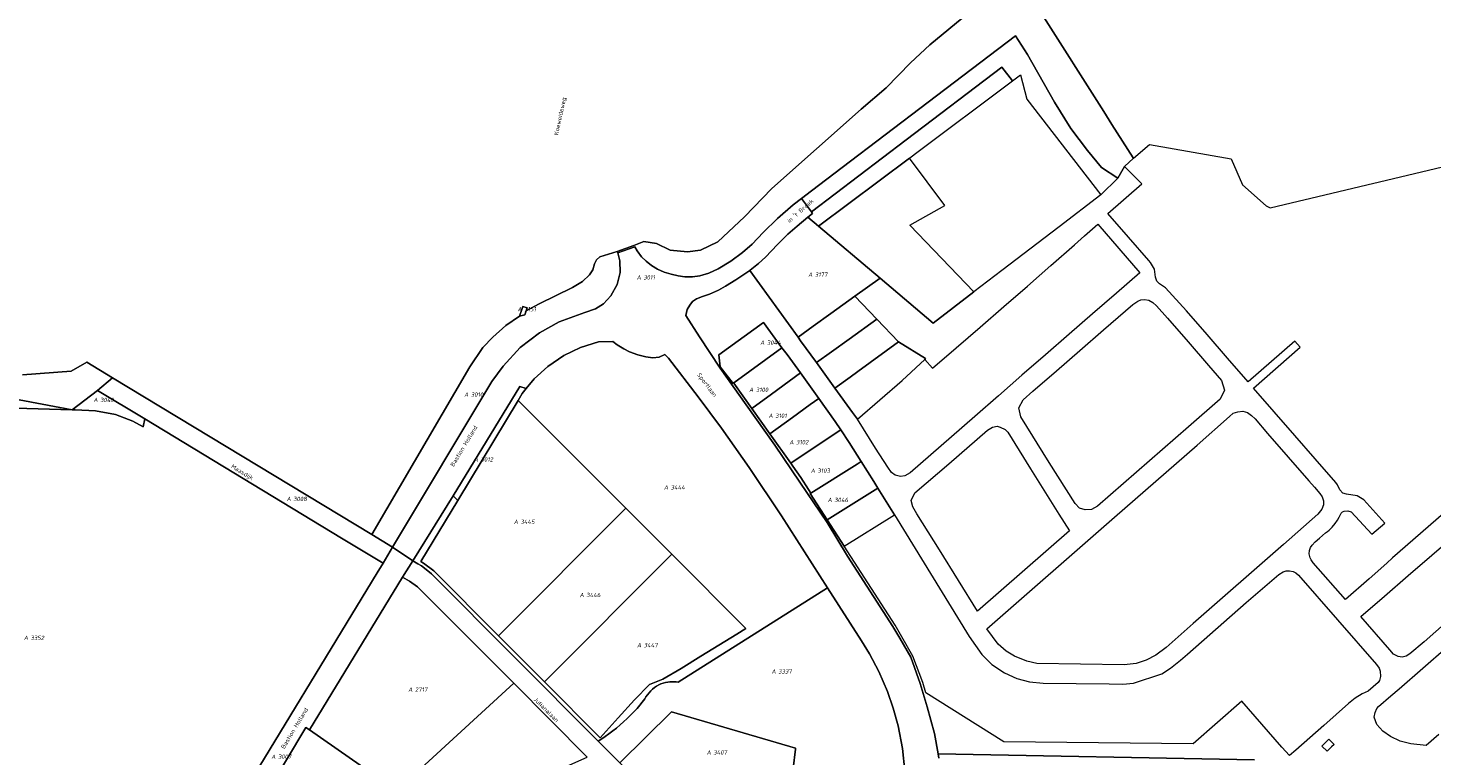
# Model space of a CAD drawing. Extents: x 184444 to 188300, y 345995 to 350408.
# Tile 41 of 43: x 187109 to 187692, y 349358 to 349661. Entities that reach past the tile are written whole.
import ezdxf
from ezdxf.enums import TextEntityAlignment as Align

# ---------------------------------------------------------------- set-up
doc = ezdxf.new("R2010")
doc.units = 0
for name, color, linetype, lineweight in [('B-WA-KG-GRENS_PERCEEL-GV', 30, 'Continuous', 18), ('B-WA-KG-GRENS_PERCEEL-S', 30, 'Continuous', 25), ('B-WA-OG-BEBOUWING_STRAATNAAM-T18', 10, 'Continuous', 18)]:
    doc.layers.add(name, color=color, linetype=linetype, lineweight=lineweight)
doc.styles.add('NLCS-ISO', font='NLCS-ISO.ttf', dxfattribs={"height": 1.8})
doc.styles.add('NLCS-ISO-M1000-T18', font='NLCS-ISO.ttf', dxfattribs={"height": 1.8})

# ---------------------------------------------------------------- blocks, each defined once
blk = doc.blocks.new('SKG-PERCEELNUMMER-SO')
at = {"style": 'NLCS-ISO', "oblique": 10, "flags": 1}
for tag, p in [('GEMEENTECODE', (0, 2.55)), ('PERCEELGROOTTE', (0, -2.45))]:
    blk.add_attdef(tag, text='', height=1.8, dxfattribs=at).set_placement(p, align=Align.MIDDLE_CENTER)
at = {"style": 'NLCS-ISO', "oblique": 10}
blk.add_attdef('SECTIE', text='', height=1.8, dxfattribs=at).set_placement((-0.5, 0), align=Align.MIDDLE_RIGHT)
blk.add_attdef('PERCEELNUMMER', text='', height=1.8, dxfattribs=at).set_placement((0.5, 0), align=Align.MIDDLE_LEFT)

msp = doc.modelspace()

# ---------------------------------------------------------------- linework, layer by layer
at = {"layer": 'B-WA-KG-GRENS_PERCEEL-GV', "flags": 128}
for points in [[(187107.101, 349516.451), (187127.183, 349517.904), (187133.697, 349521.709), (187144.347, 349515.246), (187252.05, 349450.075), (187292.855, 349519.794), (187298.229, 349527.79), (187302.341, 349532.052), (187307.695, 349536.984), (187313.378, 349540.764), (187313.412, 349540.773), (187314.426, 349543.627), (187314.861, 349544.852), (187316.611, 349544.253), (187316.173, 349543.029), (187321.535, 349545.954), (187335.461, 349552.645), (187339.53, 349555.255), (187342.518, 349558.037), (187343.915, 349560.074), (187344.512, 349562.585), (187345.401, 349564.172), (187346.852, 349565.391), (187354.053, 349567.694), (187360.97, 349570.186), (187365.061, 349571.89), (187370.383, 349570.978), (187375.928, 349568.224), (187383.139, 349567.552), (187388.637, 349568.255), (187395.852, 349571.744), (187406.811, 349582.024), (187418.173, 349593.836), (187455.366, 349626.852), (187465.648, 349635.659), (187475.748, 349646.027), (187483.855, 349653.536), (187499.587, 349666.596)], [(187499.587, 349666.596), (187483.855, 349653.536), (187475.748, 349646.027), (187465.648, 349635.659), (187455.366, 349626.852), (187418.173, 349593.836), (187406.811, 349582.024), (187395.852, 349571.744), (187388.637, 349568.255), (187383.139, 349567.552), (187375.928, 349568.224), (187370.383, 349570.978), (187365.061, 349571.89), (187360.97, 349570.186), (187354.053, 349567.694), (187354.205, 349567.116), (187361.257, 349569.669), (187362.248, 349567.886), (187364.146, 349565.392), (187366.016, 349563.584), (187368.225, 349561.85), (187370.725, 349560.352), (187373.51, 349559.082), (187376.429, 349558.188), (187379.335, 349557.544), (187382.145, 349557.197), (187385.269, 349557.21), (187388.26, 349557.627), (187392.013, 349558.622), (187395.989, 349560.461), (187401.177, 349563.67), (187406.073, 349567.235), (187409.988, 349570.763), (187414.587, 349575.526), (187420.554, 349581.359), (187427.097, 349586.99), (187430.527, 349589.716), (187434.663, 349592.896), (187447.422, 349602.593), (187483.149, 349629.677), (187519.437, 349657.218), (187524.437, 349649.498), (187535.634, 349629.771), (187542.433, 349618.794), (187549.342, 349609.568), (187555.068, 349602.628), (187561.953, 349598.072), (187564.705, 349603.001), (187568.376, 349606.401), (187568.238, 349606.54), (187559.469, 349620.452), (187556.026, 349625.859), (187530.139, 349666.517)], [(187530.139, 349666.517), (187556.026, 349625.859), (187559.469, 349620.452), (187568.238, 349606.54), (187568.376, 349606.401), (187574.996, 349612.104), (187609.007, 349606.222), (187613.727, 349595.394), (187623.469, 349586.637), (187625.221, 349585.79), (187970.216, 349667.911)], [(187709.88, 349469.933), (187676.022, 349440.367), (187673.669, 349438.241), (187666.211, 349431.687), (187656.467, 349423.097), (187643.016, 349438.286), (187642.178, 349439.571), (187641.708, 349440.419), (187641.378, 349441.991), (187641.493, 349443.446), (187641.939, 349444.72), (187642.587, 349445.656), (187643.851, 349446.985), (187645.59, 349448.561), (187648.179, 349450.79), (187648.919, 349451.389), (187649.623, 349451.942), (187650.87, 349453.153), (187652.214, 349454.661), (187653.12, 349455.985), (187653.839, 349457.321), (187654.342, 349458.418), (187654.64, 349458.962), (187655.128, 349459.502), (187655.918, 349459.801), (187657.373, 349459.91), (187658.8, 349459.551), (187667.412, 349450.198), (187672.704, 349454.797), (187664.092, 349464.536), (187661.322, 349466.219), (187656.848, 349466.8), (187655.349, 349467.229), (187654.127, 349468.675), (187653.07, 349470.655), (187652.442, 349471.679), (187643.891, 349481.474), (187635.335, 349491.278), (187626.793, 349501.093), (187618.217, 349510.91), (187637.637, 349527.941), (187635.346, 349530.422), (187615.984, 349513.55), (187607.459, 349523.363), (187598.939, 349533.132), (187590.396, 349542.954), (187581.712, 349552.639), (187579.231, 349554.268), (187578.027, 349555.405), (187577.586, 349557.033), (187577.064, 349560.309), (187575.407, 349563.166), (187574.797, 349563.866), (187566.288, 349573.678), (187557.768, 349583.477), (187571.884, 349595.812), (187564.705, 349603.001), (187561.953, 349598.072), (187554.856, 349591.156), (187537.489, 349577.89), (187513.706, 349559.724), (187502.099, 349550.86), (187485.2, 349537.953), (187463.166, 349556.589), (187452.749, 349549.102), (187461.804, 349539.612), (187461.84, 349539.576), (187470.813, 349530.157), (187482.015, 349523.229), (187481.74, 349522.859), (187484.945, 349519.204), (187494.806, 349527.658), (187504.766, 349536.196), (187514.541, 349544.76), (187524.32, 349553.331), (187534.087, 349561.894), (187543.859, 349570.465), (187548.06, 349574.148), (187553.634, 349579.033), (187571.036, 349558.849), (187561.299, 349550.358), (187551.415, 349541.79), (187541.698, 349533.313), (187531.904, 349524.772), (187522.095, 349516.257), (187512.365, 349507.662), (187502.58, 349499.082), (187492.789, 349490.623), (187475.665, 349475.767), (187473.4, 349474.421), (187471.626, 349474.194), (187469.421, 349474.687), (187467.887, 349475.88), (187466.316, 349478.063), (187461.31, 349485.958), (187453.772, 349497.952), (187451.749, 349500.783), (187444.397, 349510.955), (187436.757, 349521.521), (187430.186, 349530.607), (187429.14, 349532.051), (187409.055, 349559.835), (187403.268, 349555.839), (187399.011, 349553.198), (187396.109, 349551.556), (187392.368, 349549.931), (187389.471, 349548.994), (187386.98, 349548.036), (187385.322, 349546.83), (187384.093, 349545.424), (187383.056, 349543.504), (187382.491, 349541.021), (187388.174, 349532.161), (187396.762, 349519.151), (187407.603, 349503.957), (187419.452, 349487.252), (187429.903, 349471.872), (187441.157, 349455.008), (187449.624, 349441.051), (187468.481, 349411.87), (187471.35, 349406.968), (187475.887, 349399.12), (187479.879, 349388.212), (187482.777, 349378.444), (187485.695, 349367.451), (187487.311, 349359.021), (187618.682, 349356.482)], [(187487.587, 349357.214), (187487.311, 349359.021), (187485.695, 349367.451), (187482.777, 349378.444), (187479.879, 349388.212), (187475.887, 349399.12), (187471.35, 349406.968), (187468.481, 349411.87), (187449.624, 349441.051), (187441.157, 349455.008), (187429.903, 349471.872), (187419.452, 349487.252), (187407.603, 349503.957), (187396.762, 349519.151), (187388.174, 349532.161), (187382.491, 349541.021), (187383.056, 349543.504), (187384.093, 349545.424), (187385.322, 349546.83), (187386.98, 349548.036), (187389.471, 349548.994), (187392.368, 349549.931), (187396.109, 349551.556), (187399.011, 349553.198), (187403.268, 349555.839), (187409.055, 349559.835), (187409.202, 349559.936), (187412.612, 349562.616), (187415.578, 349565.375), (187420.537, 349570.59), (187424.868, 349574.892), (187428.718, 349578.249), (187433.217, 349581.919), (187435.137, 349583.5), (187434.625, 349584.19), (187430.527, 349589.716), (187427.097, 349586.99), (187420.554, 349581.359), (187414.587, 349575.526), (187409.988, 349570.763), (187406.073, 349567.235), (187401.177, 349563.67), (187395.989, 349560.461), (187392.013, 349558.622), (187388.26, 349557.627), (187385.269, 349557.21), (187382.145, 349557.197), (187379.335, 349557.544), (187376.429, 349558.188), (187373.51, 349559.082), (187370.725, 349560.352), (187368.225, 349561.85), (187366.016, 349563.584), (187364.146, 349565.392), (187362.248, 349567.886), (187361.257, 349569.669), (187354.205, 349567.116), (187355.07, 349563.828), (187355.178, 349558.956), (187353.995, 349553.999), (187351.405, 349549.237), (187348.342, 349545.991), (187344.943, 349543.835), (187340.553, 349542.298), (187329.864, 349538.411), (187321.709, 349533.872), (187313.765, 349527.76), (187306.583, 349520.008), (187301.969, 349513.65), (187260.67, 349444.865), (187269.156, 349439.122), (187285.826, 349466.203), (187313.509, 349511.525), (187316.169, 349510.696), (187319.455, 349514.762), (187325.128, 349519.91), (187331.874, 349524.509), (187338.719, 349527.74), (187346.174, 349530.112), (187352.17, 349530.338), (187353.964, 349528.875), (187356.697, 349527.167), (187359.039, 349525.963), (187362.523, 349524.73), (187365.854, 349523.943), (187368.859, 349523.557), (187371.378, 349523.827), (187373.746, 349524.921), (187375.24, 349523.346), (187387.666, 349507.311), (187397.273, 349494.228), (187408.766, 349477.915), (187422.198, 349457.905), (187441.385, 349427.937), (187455.474, 349405.931), (187458.741, 349400.465), (187462.58, 349393.156), (187466.179, 349384.895), (187468.63, 349377.961), (187470.626, 349370.56), (187472.458, 349361.238), (187473.463, 349351.71)], [(187080.572, 349510.771), (187127.687, 349501.931), (187138.241, 349509.953), (187144.347, 349515.246), (187133.697, 349521.709), (187127.183, 349517.904), (187107.101, 349516.451)], [(187192.729, 349332.764), (187254.37, 349434.169), (187256.769, 349438.116), (187239.448, 349448.561), (187157.864, 349498.087), (187157.105, 349494.785), (187152.831, 349497.116), (187145.722, 349499.972), (187137.403, 349501.468), (187128.915, 349501.896), (187127.687, 349501.931), (187104.135, 349502.602)], [(187698.85, 349414.111), (187689.045, 349405.535), (187683.219, 349400.468), (187681.663, 349399.515), (187679.91, 349399.127), (187678.289, 349399.437), (187676.401, 349400.346), (187674.812, 349402.161), (187662.835, 349415.998), (187672.588, 349424.493), (187672.615, 349424.516), (187682.438, 349432.991), (187692.276, 349441.479), (187702.125, 349449.977)], [(187355.112, 349355.256), (187346.162, 349364.247), (187276.92, 349433.811), (187274.659, 349435.536), (187272.774, 349437.003), (187271.17, 349437.966), (187269.156, 349439.122), (187264.908, 349432.38), (187267.801, 349430.681), (187271.102, 349428.285), (187311.043, 349388.253), (187341.533, 349357.534)], [(187473.463, 349351.71), (187472.458, 349361.238), (187470.626, 349370.56), (187468.63, 349377.961), (187466.179, 349384.895), (187462.58, 349393.156), (187458.741, 349400.465), (187455.474, 349405.931), (187441.385, 349427.937), (187379.363, 349388.685), (187378.494, 349388.833), (187377.617, 349388.917), (187376.737, 349388.937), (187375.857, 349388.894), (187374.982, 349388.786), (187374.118, 349388.616), (187373.128, 349388.342), (187372.162, 349387.993), (187371.226, 349387.57), (187370.325, 349387.076), (187369.465, 349386.514), (187368.67, 349385.836), (187367.919, 349385.109), (187367.214, 349384.337), (187366.559, 349383.523), (187365.956, 349382.669), (187365.408, 349381.779), (187364.388, 349380.438), (187363.335, 349379.123), (187362.249, 349377.835), (187360.912, 349376.394), (187359.536, 349374.99), (187358.123, 349373.624), (187356.68, 349372.275), (187355.204, 349370.962), (187353.696, 349369.685), (187352.154, 349368.454), (187350.575, 349367.272), (187348.959, 349366.14), (187347.571, 349365.177), (187346.162, 349364.247), (187355.112, 349355.256), (187376.56, 349376.464), (187428.081, 349361.273), (187428.035, 349360.898), (187425.073, 349336.825)], [(187695.223, 349366.97), (187689.92, 349362.36), (187683.593, 349363.1), (187679.184, 349364.215), (187675.167, 349366.11), (187671.979, 349368.419), (187669.488, 349371.102), (187668.374, 349374.2), (187668.735, 349376.103), (187669.433, 349377.756), (187670.12, 349378.572), (187675.303, 349383.016), (187678.733, 349386.01), (187688.525, 349394.555), (187698.323, 349403.1)], [(187618.682, 349356.482), (187487.311, 349359.021), (187487.587, 349357.214)]]:
    msp.add_lwpolyline(points, dxfattribs=at)
for points in [[(187561.953, 349598.072), (187555.068, 349602.628), (187549.342, 349609.568), (187542.433, 349618.794), (187535.634, 349629.771), (187524.437, 349649.498), (187519.437, 349657.218), (187483.149, 349629.677), (187447.422, 349602.593), (187434.663, 349592.896), (187430.527, 349589.716), (187434.625, 349584.19), (187473.998, 349614.082), (187513.766, 349644.195), (187518.169, 349638.512), (187521.51, 349641.01), (187524.072, 349630.892), (187554.856, 349591.156)], [(187433.217, 349581.919), (187437.569, 349578.239), (187475.373, 349606.509), (187477.886, 349608.387), (187518.169, 349638.512), (187513.766, 349644.195), (187473.998, 349614.082), (187434.625, 349584.19), (187435.137, 349583.5)], [(187502.099, 349550.86), (187475.582, 349578.547), (187490.016, 349586.713), (187475.373, 349606.509), (187437.569, 349578.239), (187463.166, 349556.589), (187485.2, 349537.953)], [(187433.217, 349581.919), (187428.718, 349578.249), (187424.868, 349574.892), (187420.537, 349570.59), (187415.578, 349565.375), (187412.612, 349562.616), (187409.202, 349559.936), (187409.055, 349559.835), (187429.14, 349532.051), (187435.414, 349536.584), (187442.729, 349541.875), (187452.749, 349549.102), (187463.166, 349556.589), (187437.569, 349578.239)], [(187252.05, 349450.075), (187260.67, 349444.865), (187301.969, 349513.65), (187306.583, 349520.008), (187313.765, 349527.76), (187321.709, 349533.872), (187329.864, 349538.411), (187340.553, 349542.298), (187344.943, 349543.835), (187348.342, 349545.991), (187351.405, 349549.237), (187353.995, 349553.999), (187355.178, 349558.956), (187355.07, 349563.828), (187354.205, 349567.116), (187354.053, 349567.694), (187346.852, 349565.391), (187345.401, 349564.172), (187344.512, 349562.585), (187343.915, 349560.074), (187342.518, 349558.037), (187339.53, 349555.255), (187335.461, 349552.645), (187321.535, 349545.954), (187316.173, 349543.029), (187315.576, 349541.361), (187313.412, 349540.773), (187313.378, 349540.764), (187307.695, 349536.984), (187302.341, 349532.052), (187298.229, 349527.79), (187292.855, 349519.794)], [(187316.173, 349543.029), (187316.611, 349544.253), (187314.861, 349544.852), (187314.426, 349543.627), (187313.412, 349540.773), (187315.576, 349541.361)], [(187461.84, 349539.576), (187461.804, 349539.612), (187452.749, 349549.102), (187442.729, 349541.875), (187435.414, 349536.584), (187429.14, 349532.051), (187430.186, 349530.607), (187436.757, 349521.521), (187443.025, 349526.029), (187450.356, 349531.313)], [(187521.564, 349499.008), (187520.779, 349502.737), (187522.603, 349506.081), (187526.592, 349509.583), (187536.453, 349518.077), (187546.183, 349526.566), (187555.974, 349535.115), (187568.158, 349545.634), (187570.142, 349547.046), (187571.389, 349547.609), (187573.026, 349547.791), (187574.767, 349547.462), (187576.485, 349546.528), (187577.994, 349545.124), (187582.49, 349539.949), (187591.043, 349530.107), (187599.503, 349520.307), (187604.927, 349514.1), (187606.257, 349510.116), (187604.379, 349506.321), (187591.201, 349494.832), (187553.446, 349461.796), (187550.895, 349460.473), (187548.34, 349460.323), (187546.034, 349461.018), (187544.157, 349462.968), (187533.417, 349480.047)], [(187444.397, 349510.955), (187450.683, 349515.494), (187453.915, 349517.831), (187470.813, 349530.157), (187461.84, 349539.576), (187450.356, 349531.313), (187443.025, 349526.029), (187436.757, 349521.521)], [(187402.382, 349513.078), (187422.409, 349527.618), (187414.772, 349538.145), (187396.193, 349524.667), (187396.744, 349519.716), (187402.117, 349512.887)], [(187396.744, 349519.716), (187396.193, 349524.667), (187414.772, 349538.145), (187422.409, 349527.618), (187424.624, 349524.816), (187430.058, 349517.246), (187437.671, 349506.636), (187444.563, 349497.027), (187446.889, 349493.562), (187450.38, 349488.359), (187455.357, 349480.361), (187460.554, 349472.047), (187462.249, 349469.338), (187469.146, 349458.302), (187500.214, 349407.685), (187505.357, 349400.245), (187509.595, 349396.107), (187514.862, 349392.581), (187519.943, 349390.281), (187525.245, 349388.932), (187530.883, 349388.316), (187558.27, 349388.045), (187563.999, 349387.898), (187568.467, 349388.253), (187580.173, 349392.173), (187583.767, 349394.551), (187587.885, 349397.876), (187590.868, 349400.435), (187615.233, 349421.837), (187628.789, 349433.525), (187630.54, 349434.602), (187631.831, 349435.003), (187633.237, 349435.033), (187634.642, 349434.763), (187635.784, 349434.155), (187636.906, 349433.165), (187669.317, 349396.052), (187670.362, 349394.503), (187670.811, 349393.286), (187670.956, 349391.067), (187670.554, 349389.474), (187669.963, 349388.61), (187665.852, 349384.977), (187663.346, 349383.942), (187660.395, 349382.09), (187657.681, 349379.832), (187647.38, 349370.666), (187635.785, 349360.524), (187633.204, 349358.267), (187630.062, 349361.737), (187613.385, 349380.82), (187593.225, 349363.119), (187514.605, 349363.9), (187482.135, 349384.311), (187480.87, 349388.573), (187476.831, 349399.584), (187472.22, 349407.561), (187469.369, 349412.43), (187448.308, 349445.262), (187441.233, 349456.194), (187434.17, 349467.116), (187434.414, 349467.268), (187433.482, 349468.726), (187430.285, 349473.715), (187426.944, 349478.459), (187426.044, 349479.693), (187417.416, 349491.867), (187409.945, 349502.408), (187402.464, 349512.964), (187402.382, 349513.078), (187402.117, 349512.887)], [(187269.156, 349439.122), (187271.17, 349437.966), (187272.774, 349437.003), (187274.659, 349435.536), (187276.92, 349433.811), (187346.162, 349364.247), (187347.571, 349365.177), (187348.959, 349366.14), (187350.575, 349367.272), (187352.154, 349368.454), (187353.696, 349369.685), (187355.204, 349370.962), (187356.68, 349372.275), (187358.123, 349373.624), (187359.536, 349374.99), (187360.912, 349376.394), (187362.249, 349377.835), (187363.335, 349379.123), (187364.388, 349380.438), (187365.408, 349381.779), (187365.956, 349382.669), (187366.559, 349383.523), (187367.214, 349384.337), (187367.919, 349385.109), (187368.67, 349385.836), (187369.465, 349386.514), (187370.325, 349387.076), (187371.226, 349387.57), (187372.162, 349387.993), (187373.128, 349388.342), (187374.118, 349388.616), (187374.982, 349388.786), (187375.857, 349388.894), (187376.737, 349388.937), (187377.617, 349388.917), (187378.494, 349388.833), (187379.363, 349388.685), (187441.385, 349427.937), (187422.198, 349457.905), (187408.766, 349477.915), (187397.273, 349494.228), (187387.666, 349507.311), (187375.24, 349523.346), (187373.746, 349524.921), (187371.378, 349523.827), (187368.859, 349523.557), (187365.854, 349523.943), (187362.523, 349524.73), (187359.039, 349525.963), (187356.697, 349527.167), (187353.964, 349528.875), (187352.17, 349530.338), (187346.174, 349530.112), (187338.719, 349527.74), (187331.874, 349524.509), (187325.128, 349519.91), (187319.455, 349514.762), (187316.169, 349510.696), (187314.556, 349508.7), (187312.825, 349505.827), (187357.573, 349461.014), (187376.651, 349441.908), (187407.47, 349411.044), (187403.694, 349408.62), (187396.232, 349404.099), (187388.704, 349399.495), (187380.551, 349394.385), (187372.882, 349389.978), (187367.393, 349387.741), (187361.242, 349381.346), (187354.467, 349373.849), (187346.89, 349365.642), (187323.762, 349388.877), (187304.715, 349408.013), (187277.913, 349434.939), (187273.62, 349438.244), (187272.511, 349438.91), (187287.779, 349464.265), (187285.826, 349466.203)], [(187418.13, 349508.46), (187425.418, 349513.822), (187430.058, 349517.246), (187424.624, 349524.816), (187422.409, 349527.618), (187402.382, 349513.078), (187402.464, 349512.964), (187409.945, 349502.408)], [(187450.683, 349515.494), (187444.397, 349510.955), (187451.749, 349500.783), (187453.772, 349497.952), (187472.324, 349514.072), (187481.74, 349522.859), (187482.015, 349523.229), (187470.813, 349530.157), (187453.915, 349517.831)], [(187256.769, 349438.116), (187260.67, 349444.865), (187252.05, 349450.075), (187144.347, 349515.246), (187138.241, 349509.953), (187157.864, 349498.087), (187239.448, 349448.561)], [(187418.13, 349508.46), (187409.945, 349502.408), (187417.416, 349491.867), (187426.83, 349498.724), (187434.124, 349504.046), (187437.671, 349506.636), (187430.058, 349517.246), (187425.418, 349513.822)], [(187064.348, 349501.881), (187072.2, 349503.587), (187087.543, 349503.238), (187104.135, 349502.602), (187127.687, 349501.931), (187080.572, 349510.771), (187069.408, 349507.854)], [(187157.105, 349494.785), (187157.864, 349498.087), (187138.241, 349509.953), (187127.687, 349501.931), (187128.915, 349501.896), (187137.403, 349501.468), (187145.722, 349499.972), (187152.831, 349497.116)], [(187285.826, 349466.203), (187287.779, 349464.265), (187312.825, 349505.827), (187314.556, 349508.7), (187316.169, 349510.696), (187313.509, 349511.525)], [(187312.825, 349505.827), (187287.779, 349464.265), (187272.511, 349438.91), (187273.62, 349438.244), (187277.913, 349434.939), (187304.715, 349408.013), (187357.573, 349461.014)], [(187426.83, 349498.724), (187417.416, 349491.867), (187426.044, 349479.693), (187445.357, 349492.544), (187446.889, 349493.562), (187444.563, 349497.027), (187437.671, 349506.636), (187434.124, 349504.046)], [(187512.242, 349404.571), (187507.503, 349410.949), (187560.467, 349457.267), (187594.795, 349487.199), (187608.228, 349499.183), (187609.776, 349500.435), (187611.715, 349501.113), (187613.746, 349501.312), (187615.728, 349500.811), (187617.387, 349499.573), (187618.858, 349498.212), (187624.056, 349492.063), (187632.641, 349482.245), (187641.207, 349472.448), (187641.214, 349472.44), (187643.571, 349469.748), (187645.81, 349467.178), (187646.773, 349465.684), (187647.263, 349464.055), (187647.286, 349462.43), (187646.631, 349460.647), (187644.989, 349458.556), (187630.71, 349445.996), (187593.124, 349413.101), (187581.95, 349403.204), (187577.669, 349399.979), (187573.685, 349397.856), (187569.492, 349396.52), (187564.534, 349395.873), (187528.298, 349396.537), (187524.107, 349397.444), (187519.046, 349399.479), (187515.478, 349401.593)], [(187445.357, 349492.544), (187426.044, 349479.693), (187426.944, 349478.459), (187430.285, 349473.715), (187433.482, 349468.726), (187434.414, 349467.268), (187453.673, 349479.307), (187455.357, 349480.361), (187450.38, 349488.359), (187446.889, 349493.562)], [(187476.718, 349461.626), (187476.104, 349464.191), (187477.604, 349467.388), (187491.664, 349479.393), (187507.777, 349493.399), (187509.862, 349494.737), (187511.741, 349495.165), (187513.099, 349494.698), (187515.077, 349493.751), (187516.155, 349492.6), (187525.634, 349477.44), (187537.428, 349458.585), (187541.796, 349451.603), (187503.605, 349418.184), (187487.831, 349443.695), (187478.4, 349458.63)], [(187462.249, 349469.338), (187460.554, 349472.047), (187455.357, 349480.361), (187453.673, 349479.307), (187434.414, 349467.268), (187434.17, 349467.116), (187441.233, 349456.194)], [(187469.146, 349458.302), (187462.249, 349469.338), (187441.233, 349456.194), (187448.308, 349445.262)], [(187357.573, 349461.014), (187304.715, 349408.013), (187323.762, 349388.877), (187376.651, 349441.908)], [(187254.37, 349434.169), (187192.729, 349332.764), (187189.018, 349326.659), (187190.956, 349325.783), (187195.327, 349320.837), (187195.378, 349320.925), (187200.011, 349325.142), (187200.403, 349324.297), (187203.28, 349329.135), (187202.315, 349331.768), (187209.364, 349343.492), (187209.019, 349343.696), (187224.764, 349369.915), (187226.225, 349368.893), (187264.908, 349432.38), (187269.156, 349439.122), (187260.67, 349444.865), (187256.769, 349438.116)], [(187323.762, 349388.877), (187346.89, 349365.642), (187354.467, 349373.849), (187361.242, 349381.346), (187367.393, 349387.741), (187372.882, 349389.978), (187380.551, 349394.385), (187388.704, 349399.495), (187396.232, 349404.099), (187403.694, 349408.62), (187407.47, 349411.044), (187376.651, 349441.908)], [(187311.043, 349388.253), (187271.102, 349428.285), (187267.801, 349430.681), (187264.908, 349432.38), (187226.225, 349368.893), (187259.139, 349345.888), (187262.329, 349343.642)], [(187341.533, 349357.534), (187311.043, 349388.253), (187262.329, 349343.642), (187260.342, 349341.025), (187268.002, 349325.065)], [(187428.081, 349361.273), (187376.56, 349376.464), (187355.112, 349355.256), (187372.028, 349338.276), (187381.026, 349341.655), (187392.866, 349346.102), (187397.125, 349347.707), (187425.073, 349336.825), (187428.035, 349360.898)], [(187229.157, 349331.791), (187259.139, 349345.888), (187226.225, 349368.893), (187224.764, 349369.915), (187209.019, 349343.696), (187209.364, 349343.492)], [(187646.659, 349362.207), (187647.379, 349362.911), (187649.572, 349365.042), (187651.698, 349362.898), (187650.691, 349361.895), (187649.531, 349360.754), (187648.818, 349360.04)]]:
    msp.add_lwpolyline(points, close=True, dxfattribs=at)

# ---------------------------------------------------------------- block references
at = {"layer": 'B-WA-KG-GRENS_PERCEEL-S', "color": 30}
for p, values in [((187364.382, 349556.923), {'PERCEELNUMMER': '3011', 'SECTIE': 'A'}), ((187435.598, 349558.075), {'PERCEELNUMMER': '3177', 'SECTIE': 'A'}), ((187314.889, 349543.715), {'PERCEELNUMMER': '3151', 'SECTIE': 'A'}), ((187415.67, 349529.805), {'PERCEELNUMMER': '3044', 'SECTIE': 'A'}), ((187292.738, 349508.223), {'PERCEELNUMMER': '3010', 'SECTIE': 'A'}), ((187411.082, 349510.218), {'PERCEELNUMMER': '3100', 'SECTIE': 'A'}), ((187138.8, 349505.992), {'PERCEELNUMMER': '3040', 'SECTIE': 'A'}), ((187419.118, 349499.434), {'PERCEELNUMMER': '3101', 'SECTIE': 'A'}), ((187427.786, 349488.443), {'PERCEELNUMMER': '3102', 'SECTIE': 'A'}), ((187296.791, 349481.29), {'PERCEELNUMMER': '3012', 'SECTIE': 'A'}), ((187436.658, 349476.614), {'PERCEELNUMMER': '3103', 'SECTIE': 'A'}), ((187375.709, 349469.67), {'PERCEELNUMMER': '3444', 'SECTIE': 'A'}), ((187218.982, 349464.867), {'PERCEELNUMMER': '3008', 'SECTIE': 'A'}), ((187443.68, 349464.451), {'PERCEELNUMMER': '3046', 'SECTIE': 'A'}), ((187313.332, 349455.344), {'PERCEELNUMMER': '3445', 'SECTIE': 'A'}), ((187340.676, 349424.952), {'PERCEELNUMMER': '3446', 'SECTIE': 'A'}), ((187109.879, 349407.138), {'PERCEELNUMMER': '3352', 'SECTIE': 'A'}), ((187364.527, 349404.122), {'PERCEELNUMMER': '3447', 'SECTIE': 'A'}), ((187420.383, 349393.212), {'PERCEELNUMMER': '3337', 'SECTIE': 'A'}), ((187269.526, 349385.674), {'PERCEELNUMMER': '2717', 'SECTIE': 'A'}), ((187212.653, 349357.784), {'PERCEELNUMMER': '3007', 'SECTIE': 'A'}), ((187393.433, 349359.547), {'PERCEELNUMMER': '3407', 'SECTIE': 'A'})]:
    msp.add_blockref('SKG-PERCEELNUMMER-SO', p, dxfattribs=at).add_auto_attribs(values)

# ---------------------------------------------------------------- texts
at = {"layer": 'B-WA-OG-BEBOUWING_STRAATNAAM-T18', "style": 'NLCS-ISO-M1000-T18'}
for s, rotation, p in [('Koeweideweg', 77.9, (187330.501, 349623.823)), ("in 't Broek", 41.6, (187429.927, 349584.674)), ('Sportlaan', 307.2, (187391.123, 349512.089)), ('Bastion Holland', 59, (187290.32, 349486.838)), ('Maasdijk', 328.8, (187198.228, 349475.745)), ('Julianalaan', 315, (187324.544, 349377.276)), ('Bastion Holland', 59, (187219.989, 349369.581))]:
    msp.add_text(s, height=1.8, rotation=rotation, dxfattribs=at).set_placement(p, align=Align.MIDDLE)

doc.saveas('drawing.dxf')
